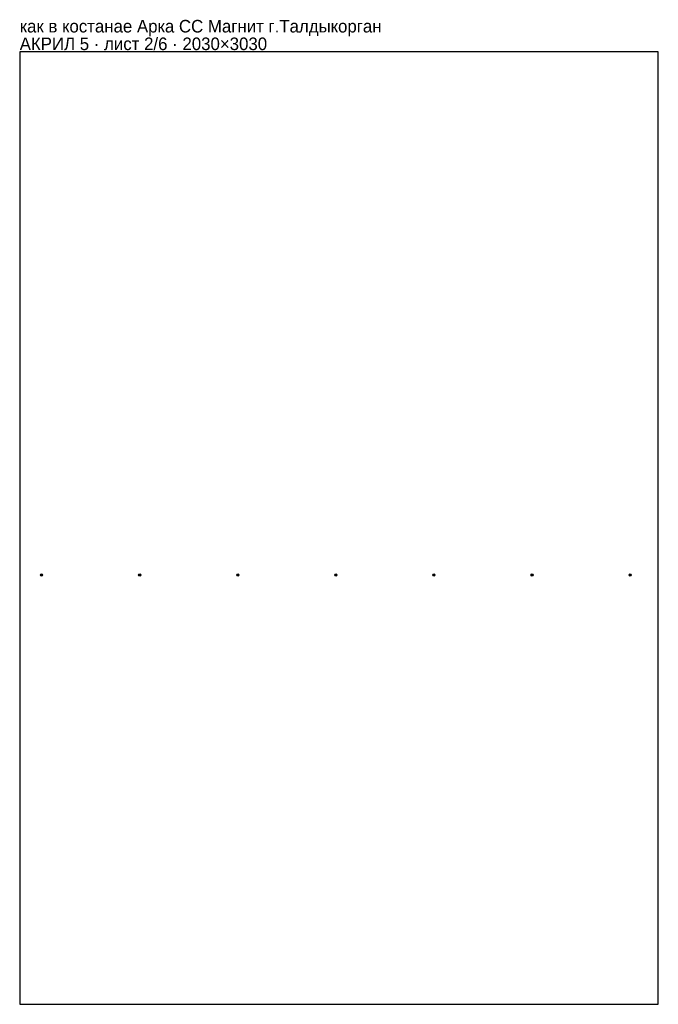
# Model space of a CAD drawing. Header units: millimetres. Extents: x 0 to 2030, y 0 to 3132.
import ezdxf

# ---------------------------------------------------------------- set-up
doc = ezdxf.new("R2010")
doc.units = ezdxf.units.MM
doc.layers.add('INFO', color=7, linetype='Continuous')

msp = doc.modelspace()

# ---------------------------------------------------------------- linework, layer by layer
msp.add_lwpolyline([(0, 0), (2030, 0), (2030, 3030), (0, 3030)], close=True)
for centre, radius in [((69.599566, 1365.500156), 3.25), ((69.599566, 1365.500156), 1.6), ((381.399566, 1365.500156), 3.25), ((381.399566, 1365.500156), 1.6), ((693.199566, 1365.500156), 3.25), ((693.199566, 1365.500156), 1.6), ((1004.999566, 1365.500156), 3.25), ((1004.999566, 1365.500156), 1.6), ((1316.799566, 1365.500156), 3.25), ((1316.799566, 1365.500156), 1.6), ((1628.599566, 1365.500156), 3.25), ((1628.599566, 1365.500156), 1.6), ((1940.399566, 1365.500156), 3.25), ((1940.399566, 1365.500156), 1.6)]:
    msp.add_circle(centre, radius)

# ---------------------------------------------------------------- texts
at = {"layer": 'INFO'}
for s, p in [('как в костанае Арка СС Магнит г.Талдыкорган', (0, 3091)), ('АКРИЛ 5 · лист 2/6 · 2030×3030', (0, 3035))]:
    msp.add_text(s, height=40, dxfattribs=at).set_placement(p)

doc.saveas('drawing.dxf')
